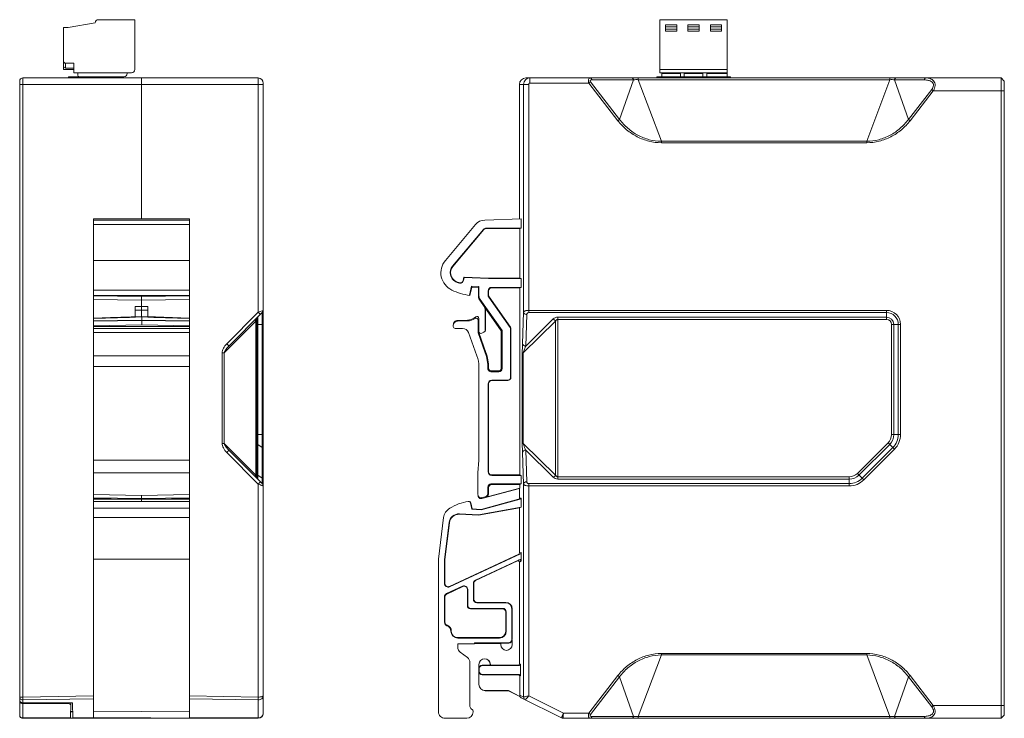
# Model space of a CAD drawing. Header units: millimetres. Extents: x 23 to 399, y -208 to 263.
# Tile 11 of 11: x 245 to 399, y 95 to 204. Entities that reach past the tile are written whole.
import ezdxf

# ---------------------------------------------------------------- set-up
doc = ezdxf.new("R2010")
doc.units = ezdxf.units.MM
doc.header["$LTSCALE"] = 23.1
doc.layers.get('0').update_dxf_attribs({"linetype": 'CONTINUOUS'})

msp = doc.modelspace()

# ---------------------------------------------------------------- linework, layer by layer
at = {"color": 7, "linetype": 'Continuous', "lineweight": 0}
for p, q in [((252.478, 202.832), (256.706, 203.532)), ((257.206, 204.032), (262.878, 204.032)), ((262.878, 196.232), (262.878, 204.032)), ((344.842, 195.732), (344.842, 204.032)), ((344.842, 204.032), (355.342, 204.032)), ((345.717, 203.232), (345.717, 202.232)), ((345.717, 203.232), (347.467, 203.232)), ((347.467, 202.932), (345.717, 202.932)), ((347.467, 203.232), (347.467, 202.232)), ((349.217, 203.232), (349.217, 202.232)), ((349.217, 203.232), (350.967, 203.232)), ((350.967, 202.932), (349.217, 202.932)), ((350.967, 203.232), (350.967, 202.232)), ((352.717, 203.232), (352.717, 202.232)), ((352.717, 203.232), (354.467, 203.232)), ((354.467, 202.932), (352.717, 202.932)), ((354.467, 203.232), (354.467, 202.232)), ((355.342, 204.032), (355.342, 195.132)), ((251.778, 196.232), (251.778, 202.832)), ((251.778, 202.832), (252.478, 202.832)), ((347.467, 202.532), (345.717, 202.532)), ((345.717, 202.232), (347.467, 202.232)), ((350.967, 202.532), (349.217, 202.532)), ((349.217, 202.232), (350.967, 202.232)), ((354.467, 202.532), (352.717, 202.532)), ((352.717, 202.232), (354.467, 202.232)), ((252.078, 197.232), (252.078, 196.484)), ((252.078, 197.232), (253.378, 197.232)), ((253.378, 195.732), (253.378, 197.232)), ((253.378, 196.232), (251.778, 196.232)), ((253.378, 196.484), (252.078, 196.484)), ((253.378, 195.732), (262.378, 195.732)), ((253.978, 195.432), (253.978, 195.732)), ((261.678, 195.632), (261.678, 195.732)), ((344.842, 196.232), (355.342, 196.232)), ((355.342, 195.732), (344.842, 195.732)), ((345.142, 195.132), (345.142, 195.732)), ((345.142, 195.632), (348.042, 195.632)), ((348.042, 195.732), (348.042, 195.132)), ((348.642, 195.132), (348.642, 195.732)), ((348.642, 195.632), (351.542, 195.632)), ((351.542, 195.732), (351.542, 195.132)), ((352.142, 195.732), (352.142, 195.132)), ((352.142, 195.632), (355.342, 195.632)), ((244.928, 194.432), (244.928, 95.432)), ((244.928, 193.932), (282.928, 193.932)), ((245.411, 193.932), (245.411, 98.249)), ((245.428, 194.932), (282.127, 194.932)), ((252.528, 195.132), (252.528, 194.932)), ((252.528, 195.132), (261.178, 195.132)), ((259.528, 195.132), (259.528, 194.932)), ((263.928, 194.932), (263.928, 172.934)), ((282.156, 158.349), (282.158, 193.932)), ((282.928, 95.732), (282.928, 194.132)), ((322.928, 193.932), (322.928, 172.934)), ((322.928, 193.932), (324.364, 193.932)), ((323.565, 158.349), (323.565, 193.932)), ((323.929, 194.932), (398.092, 194.932)), ((324.364, 158.285), (324.364, 193.932)), ((324.565, 194.932), (324.517, 194.931)), ((324.565, 194.132), (324.565, 194.932)), ((333.74, 194.132), (324.565, 194.132)), ((333.74, 194.132), (333.99, 194.325)), ((338.29, 188.257), (333.74, 194.132)), ((338.54, 188.451), (333.99, 194.325)), ((334.223, 194.625), (340.73, 194.625)), ((340.73, 194.625), (338.54, 188.451)), ((341.464, 194.655), (341.464, 194.932)), ((341.464, 194.655), (345.072, 185.037)), ((380.72, 194.655), (341.464, 194.655)), ((344.342, 195.132), (344.342, 194.932)), ((355.842, 195.132), (344.342, 195.132)), ((355.842, 194.932), (355.842, 195.132)), ((377.112, 185.037), (380.72, 194.655)), ((380.72, 194.932), (380.72, 194.655)), ((383.643, 188.451), (381.454, 194.625)), ((381.454, 194.625), (386.102, 194.625)), ((398.092, 94.932), (398.092, 194.932)), ((398.092, 194.932), (398.592, 194.432)), ((398.592, 95.432), (398.592, 194.432)), ((387.264, 193.125), (383.643, 188.451)), ((387.514, 192.932), (383.893, 188.257)), ((387.264, 193.125), (387.514, 192.932)), ((398.592, 192.932), (387.514, 192.932)), ((338.54, 188.451), (338.29, 188.257)), ((383.893, 188.257), (383.643, 188.451)), ((345.072, 184.814), (345.072, 185.037)), ((345.072, 185.037), (377.112, 185.037)), ((377.112, 184.814), (345.072, 184.814)), ((377.112, 185.037), (377.112, 184.814)), ((256.428, 129.375), (256.428, 172.941)), ((256.428, 172.941), (263.928, 172.932)), ((256.428, 172.742), (271.428, 172.742)), ((263.928, 172.932), (271.428, 172.941)), ((271.428, 129.375), (271.428, 172.94)), ((317.504, 172.742), (323.19, 172.94)), ((323.19, 172.94), (323.19, 171.489)), ((271.428, 172.029), (256.428, 172.029)), ((311.36, 166.449), (316.042, 172.029)), ((317.305, 171.29), (312.465, 165.522)), ((312.509, 165.485), (317.349, 171.253)), ((317.305, 171.29), (317.349, 171.253)), ((317.732, 171.432), (317.732, 171.489)), ((323.19, 171.489), (317.732, 171.489)), ((317.732, 171.432), (322.963, 171.432)), ((323.19, 171.489), (322.963, 171.432)), ((322.963, 171.432), (322.963, 163.673)), ((256.428, 166.449), (271.428, 166.449)), ((312.509, 165.485), (312.465, 165.522)), ((312.989, 163.115), (313.013, 163.167)), ((313.452, 162.913), (313.473, 162.965)), ((314.266, 163.808), (314.145, 163.311)), ((314.2, 163.297), (314.145, 163.311)), ((314.2, 163.297), (314.31, 163.749)), ((314.266, 163.808), (314.31, 163.749)), ((318.092, 163.673), (314.266, 163.808)), ((314.31, 163.749), (318.091, 163.616)), ((318.091, 163.616), (318.092, 163.673)), ((318.091, 163.616), (323.19, 163.616)), ((322.963, 163.673), (318.092, 163.673)), ((322.963, 163.673), (323.19, 163.616)), ((323.19, 163.616), (323.19, 162.23)), ((256.428, 161.812), (271.428, 161.812)), ((315.45, 162.396), (315.106, 160.986)), ((315.485, 162.264), (315.171, 160.977)), ((315.485, 162.264), (315.45, 162.396)), ((316.607, 162.355), (315.45, 162.396)), ((316.542, 162.226), (315.485, 162.264)), ((316.542, 162.226), (316.607, 162.355)), ((316.542, 160.793), (316.542, 162.226)), ((316.607, 160.928), (316.607, 162.355)), ((318.035, 161.673), (318.035, 161.037)), ((318.035, 161.673), (318.092, 161.673)), ((318.092, 161.037), (318.092, 161.673)), ((318.592, 162.173), (318.592, 162.23)), ((323.19, 162.23), (318.592, 162.23)), ((318.592, 162.173), (322.963, 162.173)), ((323.19, 162.23), (322.963, 162.173)), ((322.963, 162.173), (322.963, 132.932)), ((256.428, 160.928), (263.928, 160.793)), ((263.928, 160.22), (256.428, 160.354)), ((263.928, 157.683), (263.928, 160.977)), ((263.928, 160.793), (271.428, 160.928)), ((271.428, 160.354), (263.928, 160.22)), ((316.542, 160.793), (316.607, 160.928)), ((316.788, 160.354), (316.723, 160.22)), ((317.411, 159.237), (316.723, 160.22)), ((320.205, 155.474), (316.788, 160.354)), ((318.092, 161.037), (318.035, 161.037)), ((318.136, 160.718), (318.182, 160.75)), ((318.136, 160.718), (321.455, 155.978)), ((321.501, 156.01), (318.182, 160.75)), ((262.928, 157.645), (262.928, 159.247)), ((263.928, 159.237), (262.928, 159.247)), ((262.928, 158.663), (264.928, 158.663)), ((264.928, 159.247), (263.928, 159.237)), ((264.928, 157.648), (264.928, 159.247)), ((277.234, 153.427), (282.156, 158.349)), ((277.57, 153.073), (282.782, 158.285)), ((282.928, 158.639), (282.156, 158.349)), ((282.782, 131.578), (282.782, 158.285)), ((317.425, 159.247), (320.092, 155.438)), ((317.592, 158.663), (317.592, 155.56)), ((317.609, 155.56), (317.609, 158.663)), ((323.393, 153.427), (323.565, 158.349)), ((324.364, 158.639), (380.192, 158.639)), ((380.192, 158.285), (324.364, 158.285)), ((380.192, 157.225), (380.192, 158.639)), ((263.929, 157.126), (256.428, 156.995)), ((256.429, 156.942), (263.929, 157.073)), ((271.428, 156.997), (263.929, 157.128)), ((263.929, 157.073), (263.929, 157.126)), ((263.929, 157.075), (271.428, 156.944)), ((263.965, 157.683), (263.965, 157.683)), ((263.985, 157.611), (263.968, 157.611)), ((263.985, 157.611), (263.985, 157.127)), ((281.785, 156.939), (276.856, 152.009)), ((281.785, 156.939), (281.928, 157.225)), ((281.785, 132.925), (281.785, 156.939)), ((281.928, 157.225), (281.928, 132.639)), ((282.075, 132.285), (282.075, 157.522)), ((313.267, 157.075), (313.267, 156.944)), ((313.267, 156.944), (314.793, 156.997)), ((313.268, 157.073), (314.792, 157.126)), ((314.792, 157.127), (314.792, 157.128)), ((314.793, 156.997), (314.792, 157.127)), ((316.461, 157.119), (316.461, 155.142)), ((316.592, 157.383), (316.592, 155.329)), ((328.546, 156.939), (323.518, 152.009)), ((323.893, 153.073), (324.065, 157.996)), ((328.196, 157.292), (323.893, 153.073)), ((328.546, 132.925), (328.546, 156.939)), ((328.896, 157.578), (328.896, 132.285)), ((380.192, 157.578), (328.896, 157.578)), ((328.896, 157.225), (380.192, 157.225)), ((263.985, 156.374), (256.428, 156.242)), ((256.428, 156.126), (271.428, 156.126)), ((271.428, 155.826), (256.428, 155.826)), ((271.428, 156.244), (263.985, 156.374)), ((281.928, 156.432), (282.928, 156.432)), ((312.592, 156.126), (312.592, 156.244)), ((314.036, 155.826), (312.892, 155.826)), ((316.574, 155.162), (316.574, 155.329)), ((316.592, 155.329), (316.574, 155.329)), ((317.442, 155.3), (317.042, 155.069)), ((317.051, 155.054), (317.451, 155.285)), ((317.442, 155.3), (317.451, 155.285)), ((317.609, 155.56), (317.592, 155.56)), ((320.092, 155.438), (320.205, 155.474)), ((320.092, 155.438), (320.092, 149.673)), ((320.205, 149.559), (320.205, 155.474)), ((321.455, 155.978), (321.501, 156.01)), ((321.535, 155.723), (321.535, 148.173)), ((321.592, 155.723), (321.535, 155.723)), ((321.592, 148.173), (321.592, 155.723)), ((380.985, 156.432), (382.399, 156.432)), ((380.985, 156.432), (380.985, 139.232)), ((381.338, 139.232), (381.338, 156.432)), ((382.045, 139.232), (382.045, 156.432)), ((382.399, 156.432), (382.399, 139.232)), ((256.428, 155.168), (271.428, 155.168)), ((316.29, 151.557), (314.976, 155.168)), ((316.461, 155.142), (316.574, 155.162)), ((316.461, 155.142), (317.593, 152.031)), ((317.7, 152.07), (316.574, 155.162)), ((271.428, 151.557), (256.428, 151.557)), ((276.516, 152.009), (276.856, 152.009)), ((276.516, 137.855), (276.516, 152.009)), ((276.856, 152.009), (276.856, 137.855)), ((317.593, 152.031), (317.7, 152.07)), ((323.368, 137.855), (323.368, 152.009)), ((323.368, 152.009), (323.518, 152.009)), ((323.518, 152.009), (323.518, 137.855)), ((256.428, 149.847), (271.428, 149.847)), ((316.592, 135.264), (316.592, 149.847)), ((318.59, 149.173), (318.472, 149.059)), ((318.472, 149.059), (319.705, 149.059)), ((319.592, 149.173), (318.59, 149.172)), ((319.705, 149.059), (319.592, 149.173)), ((320.092, 149.673), (320.205, 149.559)), ((318.592, 147.673), (318.592, 147.73)), ((321.092, 147.73), (318.592, 147.73)), ((318.592, 147.673), (321.092, 147.673)), ((321.092, 147.673), (321.092, 147.73)), ((321.535, 148.173), (321.592, 148.173)), ((318.035, 147.173), (318.035, 133.432)), ((318.035, 147.173), (318.092, 147.173)), ((318.092, 133.432), (318.092, 147.173)), ((281.928, 139.232), (282.928, 139.232)), ((380.985, 139.232), (382.399, 139.232)), ((276.856, 137.855), (276.516, 137.855)), ((276.856, 137.855), (281.785, 132.925)), ((282.782, 131.578), (277.57, 136.79)), ((282.075, 137.714), (282.782, 137.214)), ((323.518, 137.855), (323.368, 137.855)), ((323.518, 137.855), (328.546, 132.925)), ((324.065, 131.868), (323.893, 136.79)), ((323.893, 136.79), (328.196, 132.571)), ((375.66, 133.164), (380.46, 137.964)), ((375.91, 132.914), (380.71, 137.714)), ((376.41, 132.414), (381.21, 137.214)), ((381.46, 136.964), (376.66, 132.164)), ((380.46, 137.964), (381.46, 136.964)), ((256.428, 135.264), (271.428, 135.264)), ((282.155, 131.516), (277.234, 136.437)), ((316.442, 133.264), (316.592, 135.264)), ((323.565, 131.516), (323.393, 136.437)), ((256.428, 133.264), (271.428, 133.264)), ((281.928, 132.639), (281.785, 132.925)), ((282.782, 132.414), (282.075, 132.914)), ((316.442, 129.875), (316.442, 133.264)), ((318.092, 133.432), (318.035, 133.432)), ((318.592, 132.875), (318.592, 132.932)), ((322.963, 132.932), (318.592, 132.932)), ((318.592, 132.875), (323.19, 132.875)), ((322.963, 132.932), (323.19, 132.875)), ((323.19, 132.875), (323.19, 131.545)), ((374.392, 132.639), (328.896, 132.639)), ((328.896, 132.285), (374.392, 132.285)), ((374.392, 131.225), (374.392, 132.639)), ((375.66, 133.164), (376.66, 132.164)), ((282.15, 98.257), (282.155, 131.516)), ((322.928, 130.826), (317.071, 129.257)), ((322.963, 130.854), (317.721, 129.449)), ((318.092, 130.932), (317.978, 131.045)), ((317.978, 131.045), (317.978, 130.019)), ((318.092, 129.932), (318.092, 130.932)), ((318.478, 131.545), (318.592, 131.432)), ((323.19, 131.545), (318.478, 131.545)), ((318.592, 131.432), (322.963, 131.432)), ((322.928, 130.826), (322.928, 129.324)), ((323.19, 131.545), (322.963, 131.432)), ((322.963, 131.432), (322.963, 130.854)), ((323.565, 98.257), (323.565, 131.516)), ((324.364, 98.44), (324.364, 131.578)), ((324.364, 131.578), (374.392, 131.578)), ((374.392, 131.225), (324.364, 131.225)), ((256.428, 129.875), (263.928, 129.74)), ((256.428, 129.375), (263.928, 129.24)), ((259.2, 129.325), (256.428, 129.326)), ((256.428, 95.063), (256.428, 129.326)), ((271.428, 129.132), (256.428, 129.132)), ((263.928, 129.74), (271.428, 129.875)), ((263.928, 129.74), (263.928, 128.814)), ((271.428, 129.375), (263.928, 129.24)), ((271.428, 129.325), (268.632, 129.325)), ((271.428, 94.932), (271.428, 129.325)), ((316.926, 127.561), (322.78, 129.13)), ((316.933, 127.496), (323.042, 129.132)), ((317.608, 129.536), (317.071, 129.392)), ((317.071, 129.392), (317.071, 129.257)), ((317.721, 129.449), (317.608, 129.536)), ((317.978, 130.019), (318.092, 129.932)), ((323.042, 129.132), (322.78, 129.13)), ((323.19, 129.325), (322.928, 129.324)), ((323.19, 129.325), (323.19, 127.9)), ((263.928, 128.814), (256.428, 128.804)), ((256.428, 128.801), (263.928, 128.811)), ((256.428, 127.734), (271.428, 127.734)), ((271.428, 128.804), (263.928, 128.814)), ((263.928, 128.814), (263.928, 128.811)), ((263.928, 128.811), (271.428, 128.801)), ((315.344, 128.58), (315.279, 128.57)), ((315.279, 128.57), (315.504, 127.571)), ((315.557, 127.633), (315.344, 128.58)), ((315.557, 127.633), (315.504, 127.571)), ((315.504, 127.571), (316.933, 127.496)), ((316.926, 127.561), (315.557, 127.633)), ((323.19, 127.9), (316.53, 126.725)), ((322.928, 127.787), (316.534, 126.66)), ((316.926, 127.561), (316.933, 127.496)), ((323.19, 127.9), (322.928, 127.787)), ((322.928, 127.787), (322.928, 120.756)), ((271.428, 126.269), (256.428, 126.269)), ((310.292, 119.779), (311.089, 126.269)), ((313.56, 126.8), (313.563, 126.865)), ((313.56, 126.8), (316.534, 126.66)), ((316.53, 126.725), (313.563, 126.865)), ((316.53, 126.725), (316.534, 126.66)), ((311.935, 125.492), (311.226, 119.719)), ((312, 125.484), (311.292, 119.715)), ((311.935, 125.492), (312, 125.484)), ((312.003, 115.534), (322.813, 120.575)), ((312.031, 115.475), (323.075, 120.625)), ((323.075, 120.625), (322.813, 120.575)), ((322.928, 120.756), (323.19, 120.806)), ((323.19, 120.806), (323.19, 119.512)), ((271.428, 119.779), (256.428, 119.779)), ((310.292, 95.932), (310.292, 119.779)), ((311.226, 119.719), (311.226, 115.988)), ((311.226, 119.719), (311.292, 119.715)), ((311.292, 115.988), (311.292, 119.715)), ((322.853, 119.673), (316.053, 116.502)), ((322.644, 119.503), (316.081, 116.443)), ((322.644, 119.503), (322.858, 119.662)), ((323.142, 119.481), (322.928, 119.322)), ((322.928, 119.322), (322.928, 103.439)), ((311.292, 115.988), (311.226, 115.988)), ((314.053, 115.569), (311.553, 114.404)), ((311.581, 114.344), (314.081, 115.51)), ((312.031, 115.475), (312.003, 115.534)), ((314.053, 115.569), (314.081, 115.51)), ((315.726, 115.989), (315.726, 113.539)), ((315.726, 115.989), (315.792, 115.989)), ((315.792, 115.989), (315.792, 113.539)), ((316.081, 116.443), (316.053, 116.502)), ((311.226, 113.891), (311.226, 109.933)), ((311.226, 113.891), (311.292, 113.891)), ((311.292, 109.933), (311.292, 113.891)), ((311.581, 114.344), (311.553, 114.404)), ((314.792, 115.057), (314.792, 112.539)), ((314.792, 115.057), (314.857, 115.057)), ((314.857, 112.539), (314.857, 115.057)), ((314.792, 112.539), (314.857, 112.539)), ((315.792, 113.539), (315.726, 113.539)), ((316.292, 112.973), (316.292, 113.039)), ((316.292, 113.039), (320.792, 113.039)), ((316.292, 112.973), (320.792, 112.973)), ((320.792, 112.973), (320.792, 113.039)), ((315.292, 112.104), (315.292, 112.039)), ((320.292, 112.104), (315.292, 112.104)), ((315.292, 112.039), (320.292, 112.039)), ((320.292, 112.104), (320.292, 112.039)), ((320.792, 111.539), (320.857, 111.539)), ((320.792, 111.539), (320.792, 108.539)), ((320.857, 108.539), (320.857, 111.539)), ((321.792, 112.039), (321.726, 112.039)), ((321.726, 112.039), (321.726, 107.235)), ((321.792, 112.039), (321.792, 107.34)), ((311.292, 109.933), (311.226, 109.933)), ((311.603, 109.4), (311.625, 109.462)), ((312.292, 108.529), (312.227, 108.528)), ((320.857, 108.539), (320.792, 108.539)), ((313.292, 107.539), (319.792, 107.539)), ((313.292, 107.473), (313.292, 107.539)), ((313.292, 107.473), (319.792, 107.473)), ((315.892, 106.556), (313.292, 106.556)), ((313.292, 106.556), (313.292, 106.041)), ((321.226, 106.735), (315.892, 106.735)), ((315.892, 106.556), (315.892, 106.735)), ((316.285, 106.622), (315.892, 106.556)), ((315.921, 106.73), (316.285, 106.67)), ((319.992, 106.67), (316.285, 106.67)), ((316.285, 106.67), (316.285, 106.622)), ((316.285, 106.622), (319.992, 106.622)), ((319.792, 107.539), (319.792, 107.473)), ((320.001, 106.678), (321.283, 106.678)), ((320.001, 106.439), (320.001, 106.678)), ((321.283, 106.678), (321.226, 106.735)), ((321.726, 107.235), (321.783, 107.178)), ((321.783, 107.178), (321.783, 106.439)), ((313.694, 105.239), (314.79, 104.422)), ((345.072, 104.826), (341.464, 95.208)), ((345.072, 105.05), (377.112, 105.05)), ((345.072, 104.826), (345.072, 105.05)), ((377.112, 104.826), (345.072, 104.826)), ((377.112, 105.05), (377.112, 104.826)), ((380.72, 95.208), (377.112, 104.826)), ((315.192, 103.621), (315.192, 96.798)), ((316.592, 100.239), (316.592, 103.339)), ((316.609, 102.739), (316.609, 103.339)), ((318.374, 103.221), (317.092, 103.221)), ((317.092, 103.221), (317.092, 103.169)), ((317.092, 103.169), (322.868, 103.169)), ((318.374, 103.339), (318.374, 103.221)), ((318.392, 103.239), (318.392, 103.339)), ((318.392, 103.239), (322.728, 103.239)), ((322.868, 103.169), (322.728, 103.239)), ((322.928, 103.439), (323.068, 103.369)), ((323.068, 103.369), (323.068, 101.591)), ((316.662, 102.739), (316.609, 102.739)), ((316.609, 102.239), (316.662, 102.291)), ((316.609, 100.239), (316.609, 102.239)), ((316.662, 102.291), (316.662, 102.739)), ((317.162, 101.791), (317.109, 101.739)), ((317.109, 101.739), (322.763, 101.739)), ((322.868, 101.791), (317.162, 101.791)), ((322.763, 101.739), (322.868, 101.791)), ((323.068, 101.591), (322.963, 101.539)), ((322.963, 101.539), (322.963, 98.555)), ((333.74, 95.732), (338.29, 101.606)), ((338.29, 101.606), (338.54, 101.412)), ((383.643, 101.412), (383.893, 101.606)), ((383.893, 101.606), (387.514, 96.932)), ((338.54, 101.412), (333.99, 95.538)), ((340.73, 95.238), (338.54, 101.412)), ((383.643, 101.412), (381.454, 95.238)), ((387.264, 96.738), (383.643, 101.412)), ((245.411, 98.249), (256.428, 98.442)), ((271.428, 98.443), (282.15, 98.257)), ((321.206, 99.256), (317.592, 99.256)), ((317.592, 99.239), (321.202, 99.239)), ((321.202, 99.239), (322.981, 98.349)), ((323.004, 98.357), (321.206, 99.256)), ((322.963, 98.555), (323.565, 98.257)), ((324.364, 98.44), (329.781, 95.732)), ((244.928, 98.249), (245.411, 98.249)), ((256.428, 97.994), (245.428, 97.802)), ((245.428, 97.802), (245.428, 97.356)), ((245.428, 97.356), (253.15, 97.356)), ((245.428, 97.232), (245.489, 97.356)), ((252.421, 97.232), (245.428, 97.232)), ((245.428, 97.232), (245.428, 94.932)), ((252.421, 97.232), (252.424, 97.356)), ((252.881, 94.932), (252.924, 97.356)), ((253.213, 94.932), (253.15, 97.356)), ((282.142, 97.808), (271.428, 97.994)), ((282.128, 94.985), (282.142, 97.808)), ((329.486, 94.985), (323.205, 98.125)), ((387.514, 96.932), (387.264, 96.738)), ((387.514, 96.932), (398.592, 96.932)), ((253.187, 95.932), (252.899, 95.932)), ((252.9, 95.982), (253.186, 95.98)), ((256.428, 96.063), (271.428, 95.932)), ((329.781, 95.732), (333.74, 95.732)), ((333.99, 95.538), (333.74, 95.732)), ((398.592, 95.432), (398.092, 94.932)), ((245.428, 94.985), (252.882, 94.985)), ((245.428, 94.932), (282.128, 94.932)), ((253.212, 94.985), (265.38, 94.985)), ((271.428, 94.932), (256.428, 95.063)), ((271.428, 94.985), (282.128, 94.985)), ((282.128, 94.985), (282.128, 94.932)), ((314.692, 94.932), (311.292, 94.932)), ((398.092, 94.932), (329.71, 94.932)), ((334.223, 95.238), (340.73, 95.238)), ((341.464, 95.208), (380.72, 95.208)), ((341.464, 94.932), (341.464, 95.208)), ((380.72, 95.208), (380.72, 94.932)), ((381.454, 95.238), (386.102, 95.238))]:
    msp.add_line(p, q, dxfattribs=at)
for points in [[(263.963, 157.684), (259.076, 157.506), (256.428, 157.417)], [(271.428, 157.419), (266.137, 157.603), (263.963, 157.684)]]:
    msp.add_lwpolyline(points, dxfattribs=at)
for centre, radius, start, end in [((257.206, 203.532), 0.5, 90, 180), ((252.078, 197.532), 0.3, 180, 270), ((252.078, 196.784), 0.3, 180, 270), ((254.278, 195.432), 0.3, 180, 270), ((261.178, 195.632), 0.5, 270, 0), ((262.378, 196.232), 0.5, 270, 0), ((245.428, 194.432), 0.5, 90, 180.02545), ((282.128, 194.132), 0.8, 0.00007, 90), ((323.929, 193.931), 1, 89.9845, 179.97815), ((324.565, 193.932), 1, 92.77115, 179.99439), ((317.574, 170.744), 2, 92, 140), ((317.732, 170.932), 0.557, 90, 140), ((317.732, 170.932), 0.5, 90, 140), ((313.658, 164.521), 3, 140, 244.55197), ((313.658, 164.521), 1.557, 140, 244.55197), ((313.658, 164.521), 1.5, 140, 244.55197), ((316.451, 170.39), 8.057, 244.55197, 248.1474), ((316.451, 170.39), 8, 244.55197, 248.1474), ((313.659, 163.429), 0.557, 248.1474, 346.283), ((313.659, 163.429), 0.5, 248.1474, 346.283), ((316.451, 170.39), 9.5, 244.55197, 262.25637), ((318.592, 161.673), 0.557, 90, 180), ((318.592, 161.673), 0.5, 90, 180), ((317.542, 160.793), 1, 179.99015, 215.00051), ((317.607, 160.928), 1, 179.99217, 215.00116), ((318.592, 161.037), 0.557, 180, 215), ((318.592, 161.037), 0.5, 180, 215), ((282.428, 158.639), 0.5, 315, 0), ((316.592, 158.663), 1, 0, 35), ((316.592, 158.663), 1.017, 0, 35), ((380.192, 156.432), 2.207, 0, 90), ((380.192, 156.432), 1.854, 0, 90), ((200.215, 1996.306), 1839.8, 271.750905, 271.985818), ((327.711, 1997.155), 1840.648, 268.015936, 268.247764), ((282.428, 157.225), 0.5, 135.00001, 180), ((313.292, 156.244), 0.7, 92.00772, 180.00411), ((314.793, 159.126), 1.999, 269.9979, 310.70796), ((314.792, 159.126), 2.129, 270.00738, 304.2937), ((311.596, 159.384), 4.836, 335.35845, 338.48526), ((316.161, 157.12), 0.3, 359.99378, 124.31829), ((316.292, 157.383), 0.3, 359.98485, 130.76517), ((380.192, 156.432), 1.146, 0, 90), ((380.192, 156.432), 0.793, 0, 90), ((312.892, 156.126), 0.3, 180, 270), ((314.036, 154.826), 1, 20, 90), ((316.892, 155.329), 0.317, 180, 300), ((316.892, 155.329), 0.3, 180, 300), ((317.292, 155.56), 0.3, 300, 0), ((317.292, 155.56), 0.317, 300, 0), ((321.092, 155.723), 0.443, 0, 35), ((321.092, 155.723), 0.5, 0, 35), ((366.479, 151.956), 43.111, 178.04467, 179.92967), ((311.592, 149.847), 5, 0, 20), ((311.592, 149.847), 6.387, 357.59521, 20), ((311.592, 149.847), 6.5, 358.58197, 20), ((318.472, 149.561), 0.5, 177.967, 270.00105), ((318.592, 147.173), 0.557, 90, 180), ((318.592, 147.173), 0.5, 90, 180), ((321.092, 148.173), 0.5, 270, 0), ((321.092, 148.173), 0.443, 270, 0), ((379.192, 139.232), 1.793, 315, 0), ((379.192, 139.232), 2.146, 315, 0), ((379.192, 139.232), 2.854, 315, 0), ((379.192, 139.232), 3.207, 315, 0), ((282.428, 132.639), 0.5, 180.00004, 224.99999), ((318.592, 133.432), 0.557, 180, 270), ((318.592, 133.432), 0.5, 180, 270), ((374.392, 134.432), 1.793, 270, 315), ((374.392, 134.432), 2.146, 270, 315), ((374.392, 134.432), 2.854, 270, 315), ((374.392, 134.432), 3.207, 270, 315), ((282.428, 131.225), 0.5, 0, 45), ((316.942, 129.875), 0.5, 179.99824, 284.98965), ((316.942, 129.74), 0.5, 179.99823, 284.99042), ((322.728, 129.323), 0.2, 284.9745, 0.15993), ((322.99, 129.326), 0.2, 284.97269, 359.92526), ((313.074, 126.026), 2, 121.30989, 173), ((316.192, 120.899), 8, 99.00957, 121.30989), ((314.986, 128.504), 0.3, 12.73483, 98.99535), ((315.051, 128.514), 0.3, 12.70171, 98.53299), ((313.489, 125.301), 1.565, 87.305, 173), ((313.489, 125.301), 1.5, 87.305, 173), ((322.728, 120.756), 0.2, 294.9809, 359.99824), ((322.728, 119.322), 0.2, 0.0133, 115.0413), ((323.092, 119.16), 0.565, 106.15401, 114.99995), ((322.942, 119.481), 0.2, 0.04161, 114.93983), ((322.99, 119.511), 0.2, 0.02549, 106.1935), ((323.392, 119.144), 0.419, 118.76716, 126.56421), ((311.792, 115.988), 0.565, 180, 295), ((311.792, 115.988), 0.5, 180, 295), ((314.292, 115.057), 0.565, 0, 115), ((314.292, 115.057), 0.5, 0, 115), ((316.292, 115.989), 0.565, 115, 180), ((316.292, 115.989), 0.5, 115, 180), ((311.792, 113.891), 0.565, 115, 180), ((311.792, 113.891), 0.5, 115, 180), ((315.292, 112.539), 0.5, 180, 270), ((315.292, 112.539), 0.435, 180, 270), ((316.292, 113.539), 0.565, 180, 270), ((316.292, 113.539), 0.5, 180, 270), ((320.792, 112.039), 1, 0, 90), ((320.792, 112.039), 0.935, 0, 90), ((320.292, 111.539), 0.565, 0, 90), ((320.292, 111.539), 0.5, 0, 90), ((311.792, 109.933), 0.565, 180, 250.53278), ((311.792, 109.933), 0.5, 180, 250.53278), ((311.292, 108.519), 0.935, 0.56904, 70.53278), ((311.292, 108.519), 1, 0.56904, 70.53278), ((313.292, 108.539), 1.065, 180.56904, 270), ((313.292, 108.539), 1, 180.56904, 270), ((319.792, 108.539), 1.065, 270, 0), ((319.792, 108.539), 1, 270, 0), ((314.292, 106.041), 1, 180, 233.29663), ((320.892, 106.439), 0.891, 180, 0), ((321.226, 107.235), 0.5, 270.00143, 359.99857), ((317.492, 103.339), 0.9, 360, 180), ((317.492, 103.339), 0.883, 360, 180), ((317.092, 102.739), 0.483, 90, 180), ((317.092, 102.739), 0.43, 90, 180), ((322.729, 103.439), 0.2, 269.94998, 0.02893), ((322.868, 103.369), 0.2, 269.95514, 0.01514), ((322.763, 101.539), 0.2, 359.98703, 90.03916), ((322.868, 101.591), 0.2, 359.98839, 90.0378), ((317.592, 100.239), 1, 180, 270), ((317.592, 100.239), 0.983, 180, 270), ((245.424, 97.63), 0.401, 266.87888, 270.48316), ((324.066, 98.256), 0.502, 179.87957, 243.20884), ((245.428, 95.432), 0.5, 179.99914, 270), ((282.128, 95.732), 0.8, 270, 359.99998), ((314.692, 95.932), 1, 270, 0), ((315.692, 96.798), 0.5, 180, 240), ((315.192, 95.932), 0.5, 0, 60), ((329.71, 95.432), 0.5, 243.43495, 270)]:
    msp.add_arc(centre, radius, start, end, dxfattribs=at)
for centre, major_axis, ratio, start_param, end_param in [((150.643, 170.39), (1088.592, -2.253), 0.0084779, -1.4734485, -1.4665237), ((377.214, 170.39), (1088.592, 2.253), 0.0084779, -1.6750689, -1.6681441), ((319.592, 149.673), (-0.354, 0.354), 0.9996955, -3.9268385, -2.3563468), ((319.705, 149.559), (-0.354, 0.354), 0.9996955, 2.3563468, 3.9268385), ((318.479, 131.045), (0.354, -0.354), 0.9996955, 2.3563468, 3.9268385), ((318.592, 130.932), (0.354, -0.354), 0.9996955, 2.3563468, 3.9268385), ((317.478, 130.019), (0.397, -0.304), 0.9997581, -0.6543816, 0.6543816), ((317.592, 129.932), (0.397, -0.304), 0.9997581, -0.6543816, 0.6543816), ((322.99, 120.806), (0.197, 0.037), 0.9993687, -1.322624, -0.1881942), ((321.283, 107.178), (-0.354, 0.354), 0.9999239, 2.3562326, 3.9269527), ((314.192, 103.62), (0.894, 0.449), 0.9999523, -0.4650818, 0.4650818), ((317.109, 102.239), (0.354, 0.354), 0.9996955, 2.3563468, 3.9268385), ((317.162, 102.291), (0.354, 0.354), 0.9996955, -3.9268385, -2.3563468), ((245.428, 97.908), (0, 0.552), 0.9061379, 1.5707963, 3.1415927), ((311.292, 95.932), (0, 1), 0.9999619, 1.5707963, 3.1415927)]:
    msp.add_ellipse(centre, major_axis=major_axis, ratio=ratio, start_param=start_param, end_param=end_param, dxfattribs=at)
for points, knots in [([(245.411, 193.932), (245.41, 193.997), (245.409, 194.124), (245.409, 194.31), (245.41, 194.48), (245.412, 194.63), (245.415, 194.739), (245.417, 194.811), (245.419, 194.853), (245.421, 194.885), (245.423, 194.911), (245.426, 194.922), (245.427, 194.932), (245.428, 194.932)], [0, 0, 0, 0, 0.1947145, 0.3823013, 0.5549957, 0.7063716, 0.8306964, 0.8811145, 0.9230816, 0.9561835, 0.9800825, 0.9946466, 1, 1, 1, 1]), ([(282.127, 194.932), (282.129, 194.932), (282.13, 194.922), (282.133, 194.911), (282.135, 194.885), (282.139, 194.853), (282.142, 194.811), (282.146, 194.739), (282.15, 194.63), (282.154, 194.48), (282.158, 194.31), (282.159, 194.124), (282.159, 193.997), (282.158, 193.932)], [0, 0, 0, 0, 0.005506, 0.0201511, 0.0441126, 0.0772672, 0.1192742, 0.1697149, 0.2940313, 0.4453547, 0.6179629, 0.805426, 1, 1, 1, 1]), ([(324.364, 193.932), (324.366, 193.958), (324.376, 194.01), (324.419, 194.077), (324.486, 194.121), (324.539, 194.13), (324.565, 194.132)], [0, 0, 0, 0, 0.250167, 0.5000395, 0.749756, 1, 1, 1, 1]), ([(333.973, 194.932), (333.945, 194.932), (333.889, 194.924), (333.78, 194.864), (333.709, 194.739), (333.68, 194.586), (333.677, 194.388), (333.708, 194.234), (333.74, 194.132)], [0, 0, 0, 0, 0.0870914, 0.1744095, 0.3804481, 0.5122966, 0.66332, 1, 1, 1, 1]), ([(333.99, 194.325), (333.976, 194.344), (333.951, 194.383), (333.932, 194.445), (333.939, 194.505), (333.972, 194.554), (334.021, 194.588), (334.105, 194.619), (334.175, 194.625), (334.223, 194.625)], [0, 0, 0, 0, 0.1399191, 0.2637228, 0.3740162, 0.4815431, 0.5962768, 0.7215948, 1, 1, 1, 1]), ([(334.223, 194.625), (334.213, 194.667), (334.188, 194.746), (334.131, 194.846), (334.058, 194.915), (333.999, 194.932), (333.973, 194.932)], [0, 0, 0, 0, 0.3054083, 0.5823746, 0.8118236, 1, 1, 1, 1]), ([(340.48, 194.932), (340.506, 194.932), (340.566, 194.915), (340.639, 194.846), (340.696, 194.746), (340.72, 194.667), (340.73, 194.625)], [0, 0, 0, 0, 0.1881763, 0.4176254, 0.6945916, 1, 1, 1, 1]), ([(341.464, 194.655), (341.337, 194.667), (341.091, 194.677), (340.847, 194.643), (340.73, 194.625)], [0, 0, 0, 0, 0.5175597, 1, 1, 1, 1]), ([(381.454, 194.625), (381.337, 194.643), (381.093, 194.677), (380.847, 194.667), (380.72, 194.655)], [0, 0, 0, 0, 0.4824478, 1, 1, 1, 1]), ([(381.454, 194.625), (381.464, 194.668), (381.489, 194.747), (381.545, 194.846), (381.617, 194.914), (381.677, 194.932), (381.704, 194.932)], [0, 0, 0, 0, 0.3118119, 0.5820372, 0.8067224, 1, 1, 1, 1]), ([(386.352, 194.932), (386.326, 194.932), (386.267, 194.915), (386.193, 194.846), (386.136, 194.746), (386.112, 194.667), (386.102, 194.625)], [0, 0, 0, 0, 0.1881763, 0.4176254, 0.6945917, 1, 1, 1, 1]), ([(386.102, 194.625), (386.211, 194.625), (386.426, 194.616), (386.74, 194.566), (387.034, 194.472), (387.296, 194.322), (387.497, 194.088), (387.565, 193.765), (387.47, 193.427), (387.34, 193.224), (387.264, 193.125)], [0, 0, 0, 0, 0.1273199, 0.2510289, 0.3706532, 0.4862136, 0.600031, 0.7202431, 0.85489, 1, 1, 1, 1]), ([(387.514, 192.932), (387.592, 193.063), (387.723, 193.335), (387.804, 193.762), (387.764, 194.163), (387.525, 194.576), (387.022, 194.88), (386.576, 194.932), (386.352, 194.932)], [0, 0, 0, 0, 0.1547832, 0.3023237, 0.4349009, 0.5534486, 0.7731795, 1, 1, 1, 1]), ([(345.072, 184.814), (344.417, 184.809), (343.103, 184.986), (341.255, 185.691), (339.606, 186.787), (338.692, 187.741), (338.29, 188.257)], [0, 0, 0, 0, 0.2499266, 0.4999071, 0.7499411, 1, 1, 1, 1]), ([(338.54, 188.451), (338.921, 187.945), (339.797, 187.012), (341.379, 185.928), (343.164, 185.221), (344.437, 185.043), (345.072, 185.037)], [0, 0, 0, 0, 0.2496605, 0.4996395, 0.7497929, 1, 1, 1, 1]), ([(377.112, 185.037), (377.747, 185.043), (379.02, 185.221), (380.805, 185.928), (382.386, 187.012), (383.262, 187.945), (383.643, 188.451)], [0, 0, 0, 0, 0.2501041, 0.500269, 0.7503351, 1, 1, 1, 1]), ([(383.893, 188.257), (383.492, 187.74), (382.576, 186.789), (380.929, 185.692), (379.08, 184.984), (377.767, 184.814), (377.112, 184.814)], [0, 0, 0, 0, 0.2500595, 0.5000844, 0.7500716, 1, 1, 1, 1]), ([(282.156, 158.349), (282.199, 158.307), (282.262, 158.243), (282.342, 158.161), (282.395, 158.106), (282.437, 158.061), (282.465, 158.031), (282.48, 158.013), (282.488, 158.004), (282.491, 158), (282.493, 157.996), (282.492, 157.996)], [0, 0, 0, 0, 0.3699499, 0.5486255, 0.7077809, 0.83656, 0.9291383, 0.960621, 0.982487, 0.9953344, 1, 1, 1, 1]), ([(324.364, 158.639), (324.263, 158.639), (324.076, 158.625), (323.857, 158.576), (323.716, 158.516), (323.623, 158.459), (323.569, 158.394), (323.565, 158.349)], [0, 0, 0, 0, 0.3392991, 0.6292606, 0.7495298, 0.8508628, 1, 1, 1, 1]), ([(323.565, 158.349), (323.566, 158.305), (323.598, 158.206), (323.716, 158.089), (323.88, 158.015), (324.003, 157.997), (324.065, 157.996)], [0, 0, 0, 0, 0.2012605, 0.446188, 0.7245124, 1, 1, 1, 1]), ([(324.065, 157.996), (324.067, 158.029), (324.08, 158.097), (324.137, 158.191), (324.234, 158.266), (324.32, 158.285), (324.364, 158.285)], [0, 0, 0, 0, 0.2166171, 0.44672, 0.7057855, 1, 1, 1, 1]), ([(263.985, 156.374), (263.985, 156.462), (263.985, 156.59), (263.985, 156.736), (263.986, 156.811), (263.986, 156.875), (263.988, 156.943), (263.988, 157.009), (263.971, 157.06), (263.942, 157.073), (263.929, 157.075)], [0, 0, 0, 0, 0.3624493, 0.5268715, 0.6020039, 0.6715331, 0.7912214, 0.881723, 0.9446824, 1, 1, 1, 1]), ([(263.966, 157.684), (263.968, 157.683), (263.972, 157.676), (263.974, 157.652), (263.978, 157.628), (263.985, 157.611)], [0, 0, 0, 0, 0.0871589, 0.2798842, 1, 1, 1, 1]), ([(281.785, 156.939), (281.769, 156.972), (281.743, 157.038), (281.728, 157.138), (281.741, 157.227), (281.771, 157.274), (281.789, 157.292)], [0, 0, 0, 0, 0.2956442, 0.5650861, 0.797804, 1, 1, 1, 1]), ([(312.592, 156.374), (312.592, 156.464), (312.627, 156.645), (312.778, 156.875), (313.003, 157.031), (313.18, 157.071), (313.267, 157.075)], [0, 0, 0, 0, 0.2515242, 0.5030927, 0.7545393, 1, 1, 1, 1]), ([(316.592, 157.383), (316.581, 157.36), (316.539, 157.271), (316.495, 157.184), (316.461, 157.119)], [0, 0, 0, 0, 0.2606032, 1, 1, 1, 1]), ([(328.896, 157.578), (328.761, 157.58), (328.501, 157.522), (328.285, 157.375), (328.196, 157.292)], [0, 0, 0, 0, 0.5266362, 1, 1, 1, 1]), ([(328.546, 156.939), (328.528, 156.975), (328.44, 157.118), (328.309, 157.235), (328.196, 157.292)], [0, 0, 0, 0, 0.2419535, 1, 1, 1, 1]), ([(328.546, 156.939), (328.566, 156.977), (328.609, 157.049), (328.689, 157.142), (328.785, 157.208), (328.86, 157.225), (328.896, 157.225)], [0, 0, 0, 0, 0.2717866, 0.5300875, 0.771813, 1, 1, 1, 1]), ([(276.516, 152.009), (276.516, 152.124), (276.558, 152.369), (276.763, 152.871), (277.025, 153.218), (277.234, 153.427)], [0, 0, 0, 0, 0.2121314, 0.4538317, 1, 1, 1, 1]), ([(276.856, 152.009), (276.916, 152.216), (277.135, 152.597), (277.418, 152.922), (277.57, 153.073)], [0, 0, 0, 0, 0.5007421, 1, 1, 1, 1]), ([(277.57, 153.073), (277.571, 153.074), (277.568, 153.078), (277.565, 153.083), (277.557, 153.092), (277.541, 153.11), (277.513, 153.14), (277.473, 153.183), (277.422, 153.236), (277.342, 153.318), (277.278, 153.383), (277.234, 153.427)], [0, 0, 0, 0, 0.0053881, 0.0199021, 0.0436605, 0.0765342, 0.1685199, 0.2922053, 0.4431703, 0.6159243, 1, 1, 1, 1]), ([(323.893, 153.073), (323.829, 153.075), (323.706, 153.093), (323.544, 153.168), (323.428, 153.282), (323.395, 153.38), (323.393, 153.427)], [0, 0, 0, 0, 0.2862952, 0.5538443, 0.790373, 1, 1, 1, 1]), ([(323.518, 152.009), (323.547, 152.109), (323.602, 152.302), (323.723, 152.659), (323.819, 152.914), (323.893, 153.073)], [0, 0, 0, 0, 0.2771716, 0.5335375, 1, 1, 1, 1]), ([(318.09, 149.686), (318.088, 149.62), (318.111, 149.485), (318.221, 149.313), (318.362, 149.217), (318.489, 149.177), (318.556, 149.172), (318.59, 149.172)], [0, 0, 0, 0, 0.2496826, 0.4993699, 0.7490569, 0.8745287, 1, 1, 1, 1]), ([(277.234, 136.437), (277.025, 136.645), (276.763, 136.993), (276.558, 137.495), (276.516, 137.74), (276.516, 137.855)], [0, 0, 0, 0, 0.5461687, 0.7878692, 1, 1, 1, 1]), ([(277.57, 136.79), (277.418, 136.942), (277.135, 137.266), (276.915, 137.648), (276.856, 137.855)], [0, 0, 0, 0, 0.4992425, 1, 1, 1, 1]), ([(277.234, 136.437), (277.278, 136.481), (277.342, 136.545), (277.422, 136.628), (277.473, 136.68), (277.513, 136.724), (277.541, 136.754), (277.557, 136.772), (277.565, 136.781), (277.568, 136.786), (277.571, 136.79), (277.57, 136.79)], [0, 0, 0, 0, 0.3840754, 0.5568309, 0.7077954, 0.8314799, 0.923465, 0.956339, 0.9800977, 0.9946119, 1, 1, 1, 1]), ([(281.928, 137.964), (281.928, 137.917), (281.959, 137.817), (282.032, 137.744), (282.075, 137.714)], [0, 0, 0, 0, 0.4710725, 1, 1, 1, 1]), ([(282.928, 136.964), (282.928, 137.011), (282.898, 137.111), (282.825, 137.184), (282.782, 137.214)], [0, 0, 0, 0, 0.4710725, 1, 1, 1, 1]), ([(323.393, 136.437), (323.389, 136.552), (323.375, 137.025), (323.368, 137.498), (323.368, 137.855)], [0, 0, 0, 0, 0.2447086, 1, 1, 1, 1]), ([(323.393, 136.437), (323.395, 136.483), (323.428, 136.582), (323.544, 136.696), (323.706, 136.77), (323.829, 136.789), (323.893, 136.79)], [0, 0, 0, 0, 0.2097232, 0.4462236, 0.7137377, 1, 1, 1, 1]), ([(323.893, 136.79), (323.857, 136.868), (323.71, 137.214), (323.6, 137.575), (323.518, 137.855)], [0, 0, 0, 0, 0.2265109, 1, 1, 1, 1]), ([(281.789, 132.571), (281.771, 132.589), (281.741, 132.637), (281.728, 132.726), (281.743, 132.825), (281.769, 132.892), (281.785, 132.925)], [0, 0, 0, 0, 0.2021965, 0.4349148, 0.7043563, 1, 1, 1, 1]), ([(282.075, 132.914), (282.032, 132.944), (281.959, 133.017), (281.928, 133.117), (281.928, 133.164)], [0, 0, 0, 0, 0.5289275, 1, 1, 1, 1]), ([(282.782, 132.414), (282.825, 132.384), (282.898, 132.311), (282.928, 132.211), (282.928, 132.164)], [0, 0, 0, 0, 0.5289275, 1, 1, 1, 1]), ([(328.196, 132.571), (328.232, 132.59), (328.374, 132.679), (328.489, 132.811), (328.546, 132.925)], [0, 0, 0, 0, 0.240886, 1, 1, 1, 1]), ([(328.196, 132.571), (328.287, 132.491), (328.504, 132.347), (328.762, 132.287), (328.896, 132.285)], [0, 0, 0, 0, 0.4747197, 1, 1, 1, 1]), ([(328.896, 132.639), (328.86, 132.639), (328.785, 132.656), (328.689, 132.722), (328.609, 132.814), (328.566, 132.887), (328.546, 132.925)], [0, 0, 0, 0, 0.2281142, 0.469834, 0.7281716, 1, 1, 1, 1]), ([(282.492, 131.868), (282.493, 131.867), (282.49, 131.864), (282.487, 131.859), (282.479, 131.849), (282.464, 131.831), (282.436, 131.801), (282.395, 131.758), (282.345, 131.705), (282.264, 131.623), (282.2, 131.559), (282.155, 131.516)], [0, 0, 0, 0, 0.0053899, 0.019902, 0.0436537, 0.0765152, 0.1684409, 0.29208, 0.443038, 0.6158348, 1, 1, 1, 1]), ([(282.155, 131.516), (282.181, 131.505), (282.283, 131.464), (282.386, 131.426), (282.463, 131.397)], [0, 0, 0, 0, 0.2557727, 1, 1, 1, 1]), ([(282.463, 131.397), (282.495, 131.385), (282.558, 131.362), (282.647, 131.33), (282.726, 131.301), (282.794, 131.277), (282.849, 131.256), (282.886, 131.243), (282.908, 131.234), (282.919, 131.23), (282.924, 131.227), (282.928, 131.226), (282.928, 131.225)], [0, 0, 0, 0, 0.208583, 0.4005213, 0.571924, 0.7190125, 0.8382473, 0.9261858, 0.9576339, 0.9805015, 0.9946366, 1, 1, 1, 1]), ([(324.065, 131.868), (324.001, 131.867), (323.878, 131.848), (323.716, 131.773), (323.6, 131.66), (323.567, 131.562), (323.565, 131.516)], [0, 0, 0, 0, 0.2869447, 0.5550585, 0.792181, 1, 1, 1, 1]), ([(323.565, 131.516), (323.566, 131.496), (323.581, 131.453), (323.631, 131.398), (323.706, 131.35), (323.847, 131.29), (324.07, 131.241), (324.261, 131.226), (324.364, 131.225)], [0, 0, 0, 0, 0.0674712, 0.1458206, 0.2429733, 0.3611634, 0.6555665, 1, 1, 1, 1]), ([(324.364, 131.578), (324.32, 131.579), (324.234, 131.598), (324.137, 131.672), (324.08, 131.767), (324.067, 131.835), (324.065, 131.868)], [0, 0, 0, 0, 0.2942044, 0.5532859, 0.7833861, 1, 1, 1, 1]), ([(338.29, 101.606), (338.691, 102.124), (339.608, 103.075), (341.255, 104.172), (343.104, 104.88), (344.417, 105.05), (345.072, 105.05)], [0, 0, 0, 0, 0.2500595, 0.5000844, 0.7500716, 1, 1, 1, 1]), ([(345.072, 104.826), (344.437, 104.82), (343.164, 104.643), (341.379, 103.936), (339.798, 102.851), (338.921, 101.919), (338.54, 101.412)], [0, 0, 0, 0, 0.2501041, 0.500269, 0.7503351, 1, 1, 1, 1]), ([(377.112, 105.05), (377.767, 105.054), (379.08, 104.878), (380.929, 104.173), (382.577, 103.076), (383.492, 102.123), (383.893, 101.606)], [0, 0, 0, 0, 0.2499266, 0.4999071, 0.7499411, 1, 1, 1, 1]), ([(383.643, 101.413), (383.262, 101.919), (382.387, 102.852), (380.805, 103.935), (379.02, 104.643), (377.747, 104.821), (377.112, 104.826)], [0, 0, 0, 0, 0.2496605, 0.4996395, 0.7497929, 1, 1, 1, 1]), ([(282.142, 97.808), (282.246, 97.809), (282.447, 97.843), (282.706, 97.981), (282.884, 98.188), (282.928, 98.359), (282.928, 98.44)], [0, 0, 0, 0, 0.2798353, 0.5424031, 0.780488, 1, 1, 1, 1]), ([(282.928, 98.44), (282.928, 98.41), (282.874, 98.366), (282.795, 98.336), (282.699, 98.309), (282.583, 98.287), (282.398, 98.264), (282.251, 98.257), (282.15, 98.257)], [0, 0, 0, 0, 0.1097342, 0.2027864, 0.3229074, 0.4676284, 0.6326726, 1, 1, 1, 1]), ([(324.364, 98.44), (324.266, 98.415), (324.081, 98.373), (323.862, 98.324), (323.718, 98.291), (323.642, 98.274), (323.594, 98.263), (323.571, 98.258), (323.565, 98.257)], [0, 0, 0, 0, 0.3725592, 0.6933193, 0.8189296, 0.9144969, 0.9756507, 1, 1, 1, 1]), ([(323.84, 97.808), (323.842, 97.809), (323.845, 97.814), (323.854, 97.824), (323.867, 97.84), (323.894, 97.873), (323.938, 97.927), (324.003, 98.006), (324.081, 98.1), (324.203, 98.247), (324.298, 98.362), (324.364, 98.44)], [0, 0, 0, 0, 0.0066787, 0.0228735, 0.0483759, 0.0829674, 0.1780291, 0.3036578, 0.4547322, 0.6255295, 1, 1, 1, 1]), ([(245.428, 97.802), (245.364, 97.802), (245.235, 97.825), (245.069, 97.922), (244.956, 98.071), (244.928, 98.191), (244.928, 98.249)], [0, 0, 0, 0, 0.2627216, 0.518179, 0.7629956, 1, 1, 1, 1]), ([(244.928, 97.777), (244.928, 97.673), (244.97, 97.512), (245.103, 97.349), (245.193, 97.29), (245.241, 97.269)], [0, 0, 0, 0, 0.4982309, 0.7489222, 1, 1, 1, 1]), ([(245.411, 98.249), (245.412, 98.162), (245.417, 98.013), (245.423, 97.863), (245.428, 97.802)], [0, 0, 0, 0, 0.587586, 1, 1, 1, 1]), ([(252.917, 96.982), (252.918, 97.013), (252.898, 97.066), (252.844, 97.117), (252.762, 97.17), (252.625, 97.221), (252.503, 97.232), (252.437, 97.232)], [0, 0, 0, 0, 0.1621149, 0.2620686, 0.379536, 0.6621893, 1, 1, 1, 1]), ([(282.15, 98.257), (282.145, 98.169), (282.138, 98.02), (282.132, 97.869), (282.142, 97.808)], [0, 0, 0, 0, 0.5876158, 1, 1, 1, 1]), ([(282.15, 98.257), (282.154, 98.169), (282.159, 98.02), (282.156, 97.868), (282.142, 97.808)], [0, 0, 0, 0, 0.5868006, 1, 1, 1, 1]), ([(323.565, 98.257), (323.564, 98.165), (323.615, 97.979), (323.759, 97.849), (323.84, 97.808)], [0, 0, 0, 0, 0.4998573, 1, 1, 1, 1]), ([(386.352, 94.932), (386.468, 94.932), (386.695, 94.946), (387.025, 95.019), (387.33, 95.156), (387.584, 95.382), (387.765, 95.699), (387.807, 96.101), (387.713, 96.525), (387.588, 96.798), (387.514, 96.932)], [0, 0, 0, 0, 0.1162743, 0.2291389, 0.3390124, 0.4489696, 0.5667764, 0.6987445, 0.8457695, 1, 1, 1, 1]), ([(244.928, 95.432), (244.928, 95.373), (244.956, 95.253), (245.069, 95.105), (245.235, 95.007), (245.364, 94.985), (245.428, 94.985)], [0, 0, 0, 0, 0.2370047, 0.4818207, 0.737278, 1, 1, 1, 1]), ([(282.928, 95.732), (282.928, 95.635), (282.886, 95.436), (282.706, 95.187), (282.44, 95.023), (282.232, 94.985), (282.128, 94.985)], [0, 0, 0, 0, 0.2416836, 0.4882346, 0.7417097, 1, 1, 1, 1]), ([(329.781, 95.732), (329.762, 95.683), (329.725, 95.588), (329.67, 95.45), (329.619, 95.323), (329.575, 95.211), (329.543, 95.129), (329.522, 95.075), (329.51, 95.044), (329.5, 95.019), (329.494, 95.003), (329.489, 94.993), (329.489, 94.989), (329.485, 94.985), (329.486, 94.985)], [0, 0, 0, 0, 0.1943178, 0.3820398, 0.5548838, 0.706402, 0.8308683, 0.8814746, 0.9235929, 0.9567281, 0.9806303, 0.9890613, 0.995115, 1, 1, 1, 1]), ([(329.71, 94.932), (329.71, 94.932), (329.71, 94.934), (329.711, 94.936), (329.711, 94.941), (329.712, 94.951), (329.713, 94.969), (329.716, 94.995), (329.719, 95.029), (329.724, 95.087), (329.731, 95.174), (329.742, 95.294), (329.754, 95.43), (329.767, 95.578), (329.776, 95.68), (329.781, 95.732)], [0, 0, 0, 0, 0.0012276, 0.0048783, 0.0109301, 0.0193599, 0.0432609, 0.076396, 0.118516, 0.169126, 0.2935997, 0.4451196, 0.6179617, 0.8056819, 1, 1, 1, 1]), ([(333.74, 95.732), (333.725, 95.679), (333.702, 95.575), (333.687, 95.42), (333.693, 95.278), (333.711, 95.154), (333.753, 95.053), (333.817, 94.983), (333.892, 94.941), (333.946, 94.932), (333.973, 94.932)], [0, 0, 0, 0, 0.1723967, 0.3379266, 0.489362, 0.6212946, 0.7329596, 0.8300196, 0.9164174, 1, 1, 1, 1]), ([(333.99, 95.538), (333.976, 95.519), (333.951, 95.481), (333.932, 95.419), (333.939, 95.358), (333.972, 95.31), (334.021, 95.275), (334.105, 95.245), (334.175, 95.238), (334.223, 95.238)], [0, 0, 0, 0, 0.1399855, 0.263875, 0.3742176, 0.4817465, 0.5964468, 0.7217121, 1, 1, 1, 1]), ([(386.102, 95.238), (386.31, 95.239), (386.62, 95.263), (387.01, 95.381), (387.273, 95.525), (387.448, 95.713), (387.526, 95.906), (387.551, 96.132), (387.477, 96.432), (387.342, 96.639), (387.264, 96.738)], [0, 0, 0, 0, 0.2424288, 0.3596206, 0.4743912, 0.589545, 0.6499663, 0.7142014, 0.8531229, 1, 1, 1, 1]), ([(333.973, 94.932), (333.999, 94.932), (334.058, 94.949), (334.131, 95.017), (334.188, 95.118), (334.213, 95.196), (334.223, 95.238)], [0, 0, 0, 0, 0.1881764, 0.4176254, 0.6945917, 1, 1, 1, 1]), ([(340.73, 95.238), (340.72, 95.196), (340.695, 95.118), (340.639, 95.017), (340.565, 94.95), (340.507, 94.932), (340.48, 94.932)], [0, 0, 0, 0, 0.3059485, 0.5825896, 0.8109621, 1, 1, 1, 1]), ([(340.73, 95.238), (340.847, 95.22), (341.091, 95.186), (341.337, 95.196), (341.464, 95.208)], [0, 0, 0, 0, 0.4824478, 1, 1, 1, 1]), ([(380.72, 95.208), (380.847, 95.196), (381.093, 95.186), (381.337, 95.22), (381.454, 95.238)], [0, 0, 0, 0, 0.5175597, 1, 1, 1, 1]), ([(381.704, 94.932), (381.677, 94.932), (381.618, 94.949), (381.545, 95.017), (381.488, 95.118), (381.463, 95.196), (381.454, 95.238)], [0, 0, 0, 0, 0.1881763, 0.4176254, 0.6945916, 1, 1, 1, 1]), ([(386.102, 95.238), (386.112, 95.196), (386.136, 95.118), (386.193, 95.017), (386.267, 94.949), (386.326, 94.932), (386.352, 94.932)], [0, 0, 0, 0, 0.3054081, 0.5823744, 0.8118236, 1, 1, 1, 1])]:
    msp.add_open_spline(points, degree=3, knots=knots, dxfattribs=at)
for points in [[(318.09, 149.686), (318.05, 149.651), (318.012, 149.614), (317.973, 149.579)], [(323.004, 98.357), (322.978, 98.419), (322.963, 98.488), (322.963, 98.555)], [(322.981, 98.349), (323.028, 98.255), (323.111, 98.172), (323.205, 98.125)], [(245.241, 97.269), (245.291, 97.247), (245.346, 97.232), (245.402, 97.229)]]:
    msp.add_open_spline(points, degree=3, dxfattribs=at)

doc.saveas('drawing.dxf')
